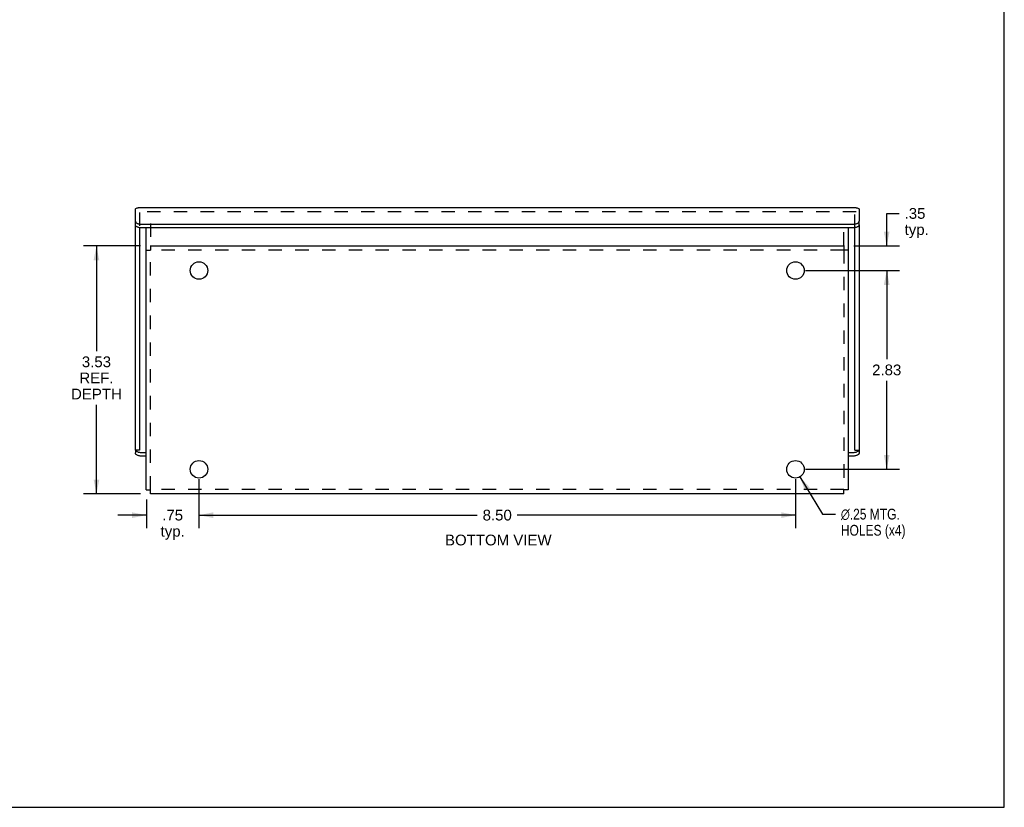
# Model space of a CAD drawing. Header units: inches. Extents: x 0 to 34.7, y 0 to 22.4.
# Tile 3 of 7: x 20.6 to 34.7, y 0 to 11.2. Entities that reach past the tile are written whole.
import ezdxf

# ---------------------------------------------------------------- set-up
doc = ezdxf.new("R2010")
doc.units = ezdxf.units.IN
doc.header["$LTSCALE"] = 1.90661
doc.header["$MEASUREMENT"] = 0
doc.linetypes.add('HIDDEN', pattern=[0.2, 0.1, -0.1])
doc.layers.get('0').update_dxf_attribs({"linetype": 'CONTINUOUS'})
for name, color, linetype in [('DEFAULT_2', 8, 'HIDDEN'), ('DIMENSIONS', 7, 'CONTINUOUS'), ('DOOR_ASSEMBLY', 7, 'CONTINUOUS')]:
    doc.layers.add(name, color=color, linetype=linetype)
doc.styles.get("Standard").update_dxf_attribs({"font": 'arial.ttf'})
doc.styles.add('TEXTSTYLE_1', font='gdt', dxfattribs={"width": 0.8})
doc.dimstyles.new('DIMSTYLE_1', dxfattribs={"dimtxt": 0.152937, "dimasz": 0.203915, "dimexe": 0.09, "dimexo": 0.07, "dimgap": 0.0375, "dimtad": 0, "dimtih": 1, "dimtoh": 1, "dimzin": 4, "dimdsep": 46, "dimtxsty": 'Standard', "dimblk": '_FILLED', "dimblk1": '_FILLED', "dimblk2": '_FILLED', "dimcen": 0.09, "dimadec": 3, "dimazin": 1, "dimtfac": 1, "dimtdec": 3, "dimtofl": 0, "dimtmove": 0, "dimatfit": 3, "dimldrblk": '_FILLED', "dimfxl": 0, "dimtolj": 1, "dimtzin": 4, "dimarcsym": 0})
doc.dimstyles.new('DIMSTYLE_4', dxfattribs={"dimtxt": 0.152937, "dimasz": 0.203915, "dimexe": 0.09, "dimexo": 0.07, "dimgap": 0.09, "dimtad": 0, "dimtih": 1, "dimtoh": 1, "dimzin": 4, "dimdsep": 46, "dimtxsty": 'Standard', "dimblk": '_FILLED', "dimblk1": '_FILLED', "dimblk2": '_FILLED', "dimcen": 0.09, "dimadec": 3, "dimazin": 1, "dimtfac": 1, "dimtdec": 3, "dimtofl": 0, "dimtmove": 0, "dimatfit": 1, "dimldrblk": '_FILLED', "dimfxl": 0, "dimtolj": 1, "dimtzin": 4, "dimarcsym": 0})

# ---------------------------------------------------------------- blocks, each defined once
blk = doc.blocks.new('_FILLED')
at = {"color": 0, "linetype": 'ByBlock'}
blk.add_solid([(0, 0), (-1, 0.2), (-1, -0.2)], dxfattribs=at)
blk = doc.blocks.new('*D13')
at = {"layer": 'DIMENSIONS', "color": 2, "linetype": 'Continuous'}
for p, q in [((31.754, 4.706), (32.074, 4.174)), ((32.074, 4.174), (32.26, 4.174))]:
    blk.add_line(p, q, dxfattribs=at)
at = {"layer": 'DIMENSIONS', "color": 2, "linetype": 'Continuous', "xscale": 0.2039154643, "yscale": 0.2039154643, "zscale": 0.2039154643, "rotation": 120.9964622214}
blk.add_blockref('_FILLED', (31.754, 4.706), dxfattribs=at)
at = {"layer": 'DIMENSIONS', "color": 2, "linetype": 'Continuous', "insert": (32.337, 4.251), "char_height": 0.15294, "width": 1.15015, "attachment_point": 1, "line_spacing_factor": 0.9, "style": 'TEXTSTYLE_1'}
blk.add_mtext('{\\fgdt;n}\\fArial;.25 MTG.\\PHOLES (x4)', dxfattribs=at)
blk = doc.blocks.new('*D14')
at = {"layer": 'DIMENSIONS', "color": 2, "linetype": 'Continuous'}
for p, q in [((31.832, 7.643), (33.173, 7.643)), ((32.99, 7.643), (32.99, 6.381)), ((32.99, 4.813), (32.99, 6.075)), ((31.832, 4.813), (33.173, 4.813))]:
    blk.add_line(p, q, dxfattribs=at)
at = {"layer": 'DIMENSIONS', "color": 2, "linetype": 'Continuous', "xscale": 0.2039154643, "yscale": 0.2039154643, "zscale": 0.2039154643}
for p, rotation in [((32.99, 7.643), 90), ((32.99, 4.813), 270)]:
    blk.add_blockref('_FILLED', p, dxfattribs=dict(at, rotation=rotation))
at = {"layer": 'DIMENSIONS', "color": 2, "linetype": 'Continuous', "insert": (32.99, 6.305), "char_height": 0.1529, "width": 0.4156, "attachment_point": 2, "line_spacing_factor": 0.9}
blk.add_mtext('2.83', dxfattribs=at)
blk = doc.blocks.new('*D15')
at = {"layer": 'DIMENSIONS', "color": 2, "linetype": 'Continuous'}
for p, q in [((23.19, 4.671), (23.19, 3.977)), ((22.44, 4.384), (22.44, 3.977)), ((22.44, 4.16), (22.032, 4.16)), ((23.19, 4.16), (23.598, 4.16))]:
    blk.add_line(p, q, dxfattribs=at)
at = {"layer": 'DIMENSIONS', "color": 2, "linetype": 'Continuous', "xscale": 0.2039154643, "yscale": 0.2039154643, "zscale": 0.2039154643}
blk.add_blockref('_FILLED', (22.44, 4.16), dxfattribs=at)
at = {"layer": 'DIMENSIONS', "color": 2, "linetype": 'Continuous', "xscale": 0.2039154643, "yscale": 0.2039154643, "zscale": 0.2039154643, "rotation": 180}
blk.add_blockref('_FILLED', (23.19, 4.16), dxfattribs=at)
at = {"layer": 'DIMENSIONS', "color": 2, "linetype": 'Continuous', "insert": (22.815, 4.237), "char_height": 0.1529, "width": 0.34397, "attachment_point": 2, "line_spacing_factor": 0.9}
blk.add_mtext('.75\\Ptyp.', dxfattribs=at)
blk = doc.blocks.new('*D16')
at = {"layer": 'DIMENSIONS', "color": 2, "linetype": 'Continuous'}
for p, q in [((23.19, 4.671), (23.19, 3.977)), ((31.69, 4.671), (31.69, 3.977)), ((23.19, 4.16), (27.155, 4.16)), ((31.69, 4.16), (27.724, 4.16))]:
    blk.add_line(p, q, dxfattribs=at)
at = {"layer": 'DIMENSIONS', "color": 2, "linetype": 'Continuous', "xscale": 0.2039154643, "yscale": 0.2039154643, "zscale": 0.2039154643, "rotation": 180}
blk.add_blockref('_FILLED', (23.19, 4.16), dxfattribs=at)
at = {"layer": 'DIMENSIONS', "color": 2, "linetype": 'Continuous', "xscale": 0.2039154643, "yscale": 0.2039154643, "zscale": 0.2039154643}
blk.add_blockref('_FILLED', (31.69, 4.16), dxfattribs=at)
at = {"layer": 'DIMENSIONS', "color": 2, "linetype": 'Continuous', "insert": (27.44, 4.237), "char_height": 0.1529, "width": 0.4156, "attachment_point": 2, "line_spacing_factor": 0.9}
blk.add_mtext('8.50', dxfattribs=at)
blk = doc.blocks.new('*D17')
at = {"layer": 'DIMENSIONS', "color": 2, "linetype": 'Continuous'}
for p, q in [((32.99, 7.993), (32.99, 8.456)), ((32.99, 8.456), (33.168, 8.456)), ((32.522, 7.993), (33.173, 7.993)), ((31.832, 7.643), (33.173, 7.643)), ((32.99, 7.643), (32.99, 7.236))]:
    blk.add_line(p, q, dxfattribs=at)
at = {"layer": 'DIMENSIONS', "color": 2, "linetype": 'Continuous', "xscale": 0.2039154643, "yscale": 0.2039154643, "zscale": 0.2039154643}
for p, rotation in [((32.99, 7.993), 270), ((32.99, 7.643), 90)]:
    blk.add_blockref('_FILLED', p, dxfattribs=dict(at, rotation=rotation))
at = {"layer": 'DIMENSIONS', "color": 2, "linetype": 'Continuous', "insert": (33.245, 8.533), "char_height": 0.1529, "width": 0.34397, "attachment_point": 1, "line_spacing_factor": 0.9}
blk.add_mtext('.35\\Ptyp.', dxfattribs=at)
blk = doc.blocks.new('*D20')
at = {"layer": 'DIMENSIONS', "color": 2, "linetype": 'Continuous'}
for p, q in [((22.357, 7.993), (21.545, 7.993)), ((21.729, 7.993), (21.729, 6.497)), ((21.729, 4.463), (21.729, 5.732)), ((22.357, 4.463), (21.545, 4.463))]:
    blk.add_line(p, q, dxfattribs=at)
at = {"layer": 'DIMENSIONS', "color": 2, "linetype": 'Continuous', "xscale": 0.2039154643, "yscale": 0.2039154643, "zscale": 0.2039154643}
for p, rotation in [((21.729, 7.993), 90), ((21.729, 4.463), 270)]:
    blk.add_blockref('_FILLED', p, dxfattribs=dict(at, rotation=rotation))
at = {"layer": 'DIMENSIONS', "color": 2, "linetype": 'Continuous', "insert": (21.729, 6.42), "char_height": 0.1529, "width": 0.72261, "attachment_point": 2, "line_spacing_factor": 0.9}
blk.add_mtext('3.53\\PREF.\\PDEPTH', dxfattribs=at)

msp = doc.modelspace()

# ---------------------------------------------------------------- linework, layer by layer
at = {"color": 7, "linetype": 'Continuous'}
for p, q in [((34.6656, 0), (34.6656, 22.4307)), ((22.4397, 7.9344), (22.4997, 7.9344)), ((22.4997, 7.9934), (22.4997, 7.9344)), ((32.3797, 7.9934), (32.3797, 7.9344)), ((32.4397, 7.9344), (32.3797, 7.9344)), ((22.4357, 5.2782), (22.4357, 5.6385)), ((22.4357, 5.6385), (22.4397, 5.6385)), ((22.4357, 5.5484), (22.4397, 5.5484)), ((22.4357, 5.3683), (22.4397, 5.3683)), ((22.4357, 5.2782), (22.4397, 5.2782)), ((22.4397, 4.5224), (22.4997, 4.5224)), ((22.4997, 4.4634), (22.4997, 4.5224)), ((32.4397, 4.5224), (32.3797, 4.5224)), ((32.3797, 4.4634), (32.3797, 4.5224)), ((0, 0), (34.6656, 0))]:
    msp.add_line(p, q, dxfattribs=at)
at = {"color": 3, "linetype": 'Continuous'}
for p, q in [((22.4397, 4.5224), (22.4397, 8.2503)), ((32.4397, 8.2503), (32.4397, 4.5224)), ((22.4997, 8.0015), (22.4997, 7.9934)), ((32.3797, 8.0015), (32.3797, 7.9934)), ((22.4997, 7.9934), (32.3797, 7.9934)), ((32.3797, 4.4634), (22.4997, 4.4634))]:
    msp.add_line(p, q, dxfattribs=at)
for centre in [(23.1897, 7.6434), (31.6897, 7.6434), (23.1897, 4.8134), (31.6897, 4.8134)]:
    msp.add_circle(centre, 0.125, dxfattribs=at)
at = {"layer": 'DEFAULT_2', "color": 8, "linetype": 'HIDDEN'}
for p, q in [((22.4997, 8.3154), (22.4997, 8.0015)), ((32.3797, 8.0015), (32.3797, 8.3154)), ((22.4997, 4.5224), (22.4997, 7.9344)), ((32.3797, 7.9334), (22.4997, 7.9334)), ((32.3797, 7.9344), (32.3797, 4.5224)), ((32.3797, 4.5234), (22.4997, 4.5234))]:
    msp.add_line(p, q, dxfattribs=at)
at = {"layer": 'DOOR_ASSEMBLY', "color": 3, "linetype": 'Continuous'}
for p, q in [((22.2834, 8.3472), (22.2834, 8.5222)), ((32.5559, 8.5383), (22.3234, 8.5383)), ((32.5959, 8.5222), (32.5959, 8.3472)), ((22.2834, 5.0854), (22.2834, 8.2953)), ((22.3734, 8.3022), (32.5059, 8.3022)), ((32.5959, 8.2953), (32.5959, 5.0854)), ((22.4397, 5.0005), (22.3734, 5.0005)), ((32.5059, 5.0005), (32.4397, 5.0005))]:
    msp.add_line(p, q, dxfattribs=at)
at = {"layer": 'DOOR_ASSEMBLY', "color": 8, "linetype": 'HIDDEN'}
for p, q in [((32.5559, 8.4783), (22.3234, 8.4783)), ((22.3434, 8.4703), (22.3434, 8.2529)), ((32.5359, 8.2529), (32.5359, 8.4703))]:
    msp.add_line(p, q, dxfattribs=at)
at = {"layer": 'DOOR_ASSEMBLY', "color": 7, "linetype": 'Continuous'}
for p, q in [((22.2834, 8.2953), (22.2834, 8.3472)), ((32.5959, 8.2953), (32.5959, 8.3472)), ((22.3434, 8.2529), (22.3434, 5.0854)), ((32.5059, 8.2503), (22.3734, 8.2503)), ((32.5359, 5.0854), (32.5359, 8.2529)), ((22.2834, 5.0854), (22.2834, 5.0455)), ((22.3434, 5.0854), (22.2834, 5.0854)), ((22.2869, 5.0854), (22.2885, 5.0826)), ((22.3734, 5.0525), (22.4397, 5.0525)), ((32.4397, 5.0525), (32.5059, 5.0525)), ((32.5359, 5.0854), (32.5959, 5.0854)), ((32.5959, 5.0854), (32.5959, 5.0455))]:
    msp.add_line(p, q, dxfattribs=at)
at = {"layer": 'DOOR_ASSEMBLY', "color": 3, "linetype": 'Continuous'}
for points in [[(22.2834, 8.5222), (22.292, 8.5283), (22.3006, 8.533), (22.3092, 8.5362), (22.3177, 8.538), (22.3234, 8.5383)], [(32.5559, 8.5383), (32.5617, 8.538), (32.5702, 8.5362), (32.5788, 8.533), (32.5874, 8.5283), (32.5959, 8.5222)], [(22.2834, 8.3472), (22.284, 8.3422), (22.2857, 8.3372), (22.2885, 8.3324), (22.2924, 8.3277), (22.2972, 8.3233), (22.3031, 8.3192), (22.3098, 8.3154), (22.3173, 8.312), (22.3256, 8.3091), (22.3344, 8.3067), (22.3437, 8.3048), (22.3534, 8.3034), (22.3633, 8.3025), (22.3734, 8.3022)], [(32.5059, 8.3022), (32.5161, 8.3025), (32.526, 8.3034), (32.5357, 8.3048), (32.545, 8.3067), (32.5538, 8.3091), (32.5621, 8.312), (32.5696, 8.3154), (32.5763, 8.3192), (32.5821, 8.3233), (32.587, 8.3277), (32.5909, 8.3324), (32.5937, 8.3372), (32.5954, 8.3422), (32.5959, 8.3472)], [(22.3734, 5.0005), (22.3633, 5.0008), (22.3534, 5.0016), (22.3437, 5.003), (22.3344, 5.005), (22.3256, 5.0074), (22.3173, 5.0103), (22.3098, 5.0137), (22.3031, 5.0175), (22.2972, 5.0216), (22.2924, 5.026), (22.2885, 5.0306), (22.2857, 5.0355), (22.284, 5.0404), (22.2834, 5.0455)], [(32.5959, 5.0455), (32.5954, 5.0404), (32.5937, 5.0355), (32.5909, 5.0306), (32.587, 5.026), (32.5821, 5.0216), (32.5763, 5.0175), (32.5696, 5.0137), (32.5621, 5.0103), (32.5538, 5.0074), (32.545, 5.005), (32.5357, 5.003), (32.526, 5.0016), (32.5161, 5.0008), (32.5059, 5.0005)]]:
    msp.add_lwpolyline(points, dxfattribs=at)
at = {"layer": 'DOOR_ASSEMBLY', "color": 7, "linetype": 'Continuous'}
for points in [[(22.3734, 8.2503), (22.3633, 8.2506), (22.3534, 8.2514), (22.3437, 8.2528), (22.3344, 8.2547), (22.3256, 8.2572), (22.3173, 8.2601), (22.3098, 8.2635), (22.3031, 8.2672), (22.2972, 8.2713), (22.2924, 8.2757), (22.2885, 8.2804), (22.2857, 8.2853), (22.284, 8.2902), (22.2834, 8.2953)], [(32.5959, 8.2953), (32.5954, 8.2902), (32.5937, 8.2853), (32.5909, 8.2804), (32.587, 8.2757), (32.5821, 8.2713), (32.5763, 8.2672), (32.5696, 8.2635), (32.5621, 8.2601), (32.5538, 8.2572), (32.545, 8.2547), (32.5357, 8.2528), (32.526, 8.2514), (32.5161, 8.2506), (32.5059, 8.2503)], [(22.2885, 5.0826), (22.2924, 5.0779), (22.2972, 5.0735), (22.3031, 5.0694), (22.3098, 5.0657), (22.3173, 5.0623), (22.3256, 5.0594), (22.3344, 5.0569), (22.3437, 5.055), (22.3534, 5.0536), (22.3633, 5.0528), (22.3734, 5.0525)], [(32.5059, 5.0525), (32.5161, 5.0528), (32.526, 5.0536), (32.5357, 5.055), (32.545, 5.0569), (32.5538, 5.0594), (32.5621, 5.0623), (32.5696, 5.0657), (32.5763, 5.0694), (32.5821, 5.0735), (32.587, 5.0779), (32.5909, 5.0826), (32.5925, 5.0854)]]:
    msp.add_lwpolyline(points, dxfattribs=at)

# ---------------------------------------------------------------- texts
at = {"layer": 'DIMENSIONS', "color": 2, "linetype": 'Continuous', "insert": (27.4555, 3.8824), "char_height": 0.152937, "width": 1.515721, "attachment_point": 2, "line_spacing_factor": 0.9}
msp.add_mtext('BOTTOM VIEW', dxfattribs=at)

# ---------------------------------------------------------------- dimensions: what is measured, and where the dimension line sits
at = {"layer": 'DIMENSIONS', "color": 2, "linetype": 'Continuous'}
for base, p1, p2, text, picture, middle in [((32.9898, 7.6434), (32.4524, 7.9934), (31.7624, 7.6434), '<>\\Ptyp.', '*D17', (33.4167, 8.3415)), ((21.7287, 4.4634), (22.4269, 7.9934), (22.4269, 4.4634), '<>\\PREF.\\PDEPTH', '*D20', (21.7287, 6.1146))]:
    dim = msp.add_linear_dim(base=base, p1=p1, p2=p2, angle=270, text=text, dimstyle='DIMSTYLE_1', dxfattribs=at)
    dim.commit()
    dim.dimension.update_dxf_attribs({"geometry": picture, "text_midpoint": middle, "dimtype": 160})
dim = msp.add_linear_dim(base=(32.9898, 7.6434), p1=(31.7624, 4.8134), p2=(31.7624, 7.6434), angle=90, dimstyle='DIMSTYLE_1', dxfattribs=at)
dim.commit()
dim.dimension.update_dxf_attribs({"geometry": '*D14', "text_midpoint": (32.9879, 6.2276), "dimtype": 160})
dim = msp.add_diameter_dim_2p(p1=(31.7541, 4.7063), p2=(31.6253, 4.9206), text='%%c<> MTG.\\PHOLES (x4)', dimstyle='DIMSTYLE_4', override={"dimpost": '<>'}, dxfattribs=at)
dim.commit()
dim.dimension.update_dxf_attribs({"geometry": '*D13', "text_midpoint": (32.9119, 4.0596), "dimtype": 163})
dim = msp.add_linear_dim(base=(23.1897, 4.1601), p1=(22.4397, 4.4537), p2=(23.1897, 4.7407), text='<>\\Ptyp.', dimstyle='DIMSTYLE_1', dxfattribs=at)
dim.commit()
dim.dimension.update_dxf_attribs({"geometry": '*D15', "text_midpoint": (22.8147, 4.0454), "dimtype": 160})
dim = msp.add_linear_dim(base=(31.6897, 4.1601), p1=(23.1897, 4.7407), p2=(31.6897, 4.7407), dimstyle='DIMSTYLE_1', dxfattribs=at)
dim.commit()
dim.dimension.update_dxf_attribs({"geometry": '*D16', "text_midpoint": (27.4389, 4.1592), "dimtype": 160})

doc.saveas('drawing.dxf')
